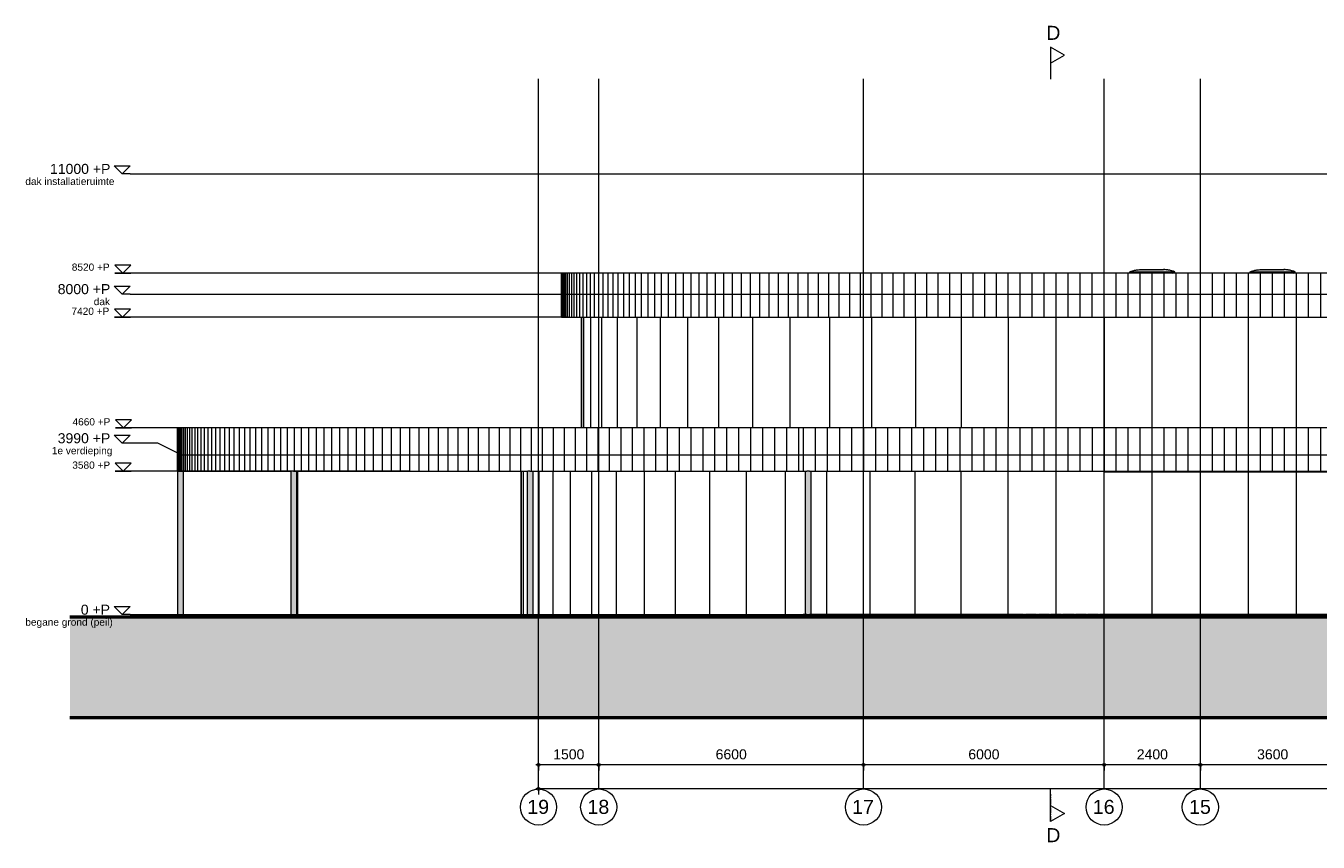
# Model space of a CAD drawing. Header units: millimetres. Extents: x -2730 to 271154, y -5699 to 14719.
# Tile 3 of 9: x 92286 to 124506, y -5678 to 14694. Entities that reach past the tile are written whole.
import ezdxf

# ---------------------------------------------------------------- set-up
doc = ezdxf.new("R2010")
doc.units = ezdxf.units.MM
for name, pattern in [('Hidden', [7.14375, 4.7625, -2.38125]), ('THO_hartlijn', [8, 5, -1, 1, -1]), ('THO_hhidden', [2.5, 1.5, -1]), ('THO_hidden', [6, 3, -3]), ('THO_stramienlijn', [20, 17, -1.5, 0, -1.5])]:
    doc.linetypes.add(name, pattern=pattern)
for name, color, linetype, lineweight in [('A-ANNO-DIMS', 7, 'Continuous', 13), ('A-ANNO-DIMS-100', 7, 'Continuous', 13), ('A-FLOR-LEVL', 7, 'Continuous', 13), ('A-GLAZ', 7, 'Continuous', 13), ('A-WALL-PATT', 7, 'Continuous', 18), ('C-TOPO', 7, 'Continuous', 13), ('C-TOPO-PATT', 7, 'Continuous', 50), ('G-ANNO-DIMS', 7, 'Continuous', 13), ('I-WALL', 7, 'Continuous', 18), ('S-COLS', 7, 'Continuous', 13), ('S-GRID', 7, 'Continuous', 13), ('S-GRID-IDEN', 7, 'Continuous', 13)]:
    doc.layers.add(name, color=color, linetype=linetype, lineweight=lineweight)
for name, color, linetype, lineweight, true_color in [('A-AREA', 1, 'Continuous', 13, 0xff0000), ('A-DETL', 7, 'Continuous', 13, 0x00a600), ('G-ANNO-SYMB', 7, 'THO_hidden', 13, 0xff8040)]:
    doc.layers.add(name, color=color, linetype=linetype, lineweight=lineweight, true_color=true_color)
doc.styles.add('Arial', font='arial.ttf', dxfattribs={"height": 250})
doc.styles.add('Arial_1', font='arial.ttf', dxfattribs={"height": 180})
doc.styles.add('Arial_2', font='arial.ttf', dxfattribs={"height": 350})
doc.dimstyles.new('THO_25_-_transparant', dxfattribs={"dimscale": 304.8, "dimtxt": 0.836827, "dimasz": 0.229659, "dimexe": 0.459318, "dimexo": 0.0625, "dimgap": 0.213255, "dimtad": 1, "dimdec": 3, "dimlfac": 304.8, "dimrnd": 0.001, "dimdsep": 46, "dimtxsty": 'Arial', "dimblk1": 'DOTBLANK', "dimblk2": 'DOTBLANK', "dimsah": 1, "dimcen": 0.09, "dimdle": 0.229659, "dimazin": 0, "dimtfac": 1, "dimtdec": 4, "dimtix": 1, "dimtmove": 0, "dimatfit": 3, "dimfxl": 0.001507, "dimfxlon": 1, "dimtvp": 1, "dimtolj": 1, "dimtzin": 0, "dimarcsym": 2})

# ---------------------------------------------------------------- blocks, each defined once
blk = doc.blocks.new('FP_23-02 achtergevel _plotview_')
at = {"layer": 'A-WALL-PATT', "color": 8, "lineweight": 13, "true_color": 0x808080}
for p, q in [((-72231, -63), (-72231, 3580)), ((-72179, -63), (-72179, 3580)), ((-71781, -63), (-71781, 3580)), ((-71437, -63), (-71437, 3580)), ((-71000, -63), (-71000, 3580)), ((-70472, -63), (-70472, 3580)), ((-69856, -63), (-69856, 3580)), ((-69158, -63), (-69158, 3580)), ((-68382, -63), (-68382, 3580)), ((-67533, -63), (-67533, 3580)), ((-66617, -63), (-66617, 3580)), ((-65640, -63), (-65640, 3580)), ((-64609, -63), (-64609, 3580)), ((-63531, -63), (-63531, 3580)), ((-62413, -63), (-62413, 3580)), ((-61263, -63), (-61263, 3580)), ((-60089, -63), (-60089, 3580)), ((-58898, -63), (-58898, 3580)), ((-57700, -63), (-57700, 3560))]:
    blk.add_line(p, q, dxfattribs=at)
at = {"layer": 'I-WALL'}
blk.add_line((-72230, 3580), (-72230, -63), dxfattribs=at)
blk = doc.blocks.new('FP_25-02 achtergevel _plotview_')
at = {"layer": 'A-WALL-PATT', "color": 8, "lineweight": 13, "true_color": 0x808080}
for p, q in [((-70731, 4660), (-70731, 7420)), ((-70669, 4660), (-70669, 7420)), ((-70498, 4660), (-70498, 7420)), ((-70218, 4660), (-70218, 7420)), ((-69832, 4660), (-69832, 7420)), ((-69343, 4660), (-69343, 7420)), ((-68756, 4660), (-68756, 7420)), ((-68075, 4660), (-68075, 7420)), ((-67306, 4660), (-67306, 7420)), ((-66455, 4660), (-66455, 7420)), ((-65530, 4660), (-65530, 7420)), ((-64539, 4660), (-64539, 7420)), ((-63490, 4660), (-63490, 7420)), ((-62392, 4660), (-62392, 7420)), ((-61254, 4660), (-61254, 7420)), ((-60086, 4660), (-60086, 7420)), ((-58898, 4660), (-58898, 7420))]:
    blk.add_line(p, q, dxfattribs=at)
at = {"layer": 'I-WALL'}
blk.add_line((-70730, 7420), (-70730, 4660), dxfattribs=at)
blk = doc.blocks.new('FP_27-02 achtergevel _plotview_')
at = {"layer": 'A-WALL-PATT', "color": 252, "lineweight": 13, "true_color": 0x858482}
blk.add_line((-57692, 3580), (-57692, 4660), dxfattribs=at)
blk = doc.blocks.new('FP_29-02 achtergevel _plotview_')
at = {"layer": 'A-WALL-PATT', "color": 252, "lineweight": 13, "true_color": 0x858482}
for p, q in [((-71228, 7420), (-71228, 8520)), ((-71219, 7420), (-71219, 8520)), ((-71204, 7420), (-71204, 8520)), ((-71182, 7420), (-71182, 8520)), ((-71153, 7420), (-71153, 8520)), ((-71117, 7420), (-71117, 8520)), ((-71075, 7420), (-71075, 8520)), ((-71027, 7420), (-71027, 8520)), ((-70972, 7420), (-70972, 8520)), ((-70910, 7420), (-70910, 8520)), ((-70842, 7420), (-70842, 8520)), ((-70767, 7420), (-70767, 8520)), ((-70686, 7420), (-70686, 8520)), ((-70598, 7420), (-70598, 8520)), ((-70505, 7420), (-70505, 8520)), ((-70404, 7420), (-70404, 8520)), ((-70298, 7420), (-70298, 8520)), ((-70186, 7420), (-70186, 8520)), ((-70067, 7420), (-70067, 8520)), ((-69942, 7420), (-69942, 8520)), ((-69811, 7420), (-69811, 8520)), ((-69675, 7420), (-69675, 8520)), ((-69532, 7420), (-69532, 8520)), ((-69384, 7420), (-69384, 8520)), ((-69229, 7420), (-69229, 8520)), ((-69069, 7420), (-69069, 8520)), ((-68904, 7420), (-68904, 8520)), ((-68733, 7420), (-68733, 8520)), ((-68557, 7420), (-68557, 8520)), ((-68375, 7420), (-68375, 8520)), ((-68188, 7420), (-68188, 8520)), ((-67996, 7420), (-67996, 8520)), ((-67799, 7420), (-67799, 8520)), ((-67597, 7420), (-67597, 8520)), ((-67390, 7420), (-67390, 8520)), ((-67178, 7420), (-67178, 8520)), ((-66961, 7420), (-66961, 8520)), ((-66740, 7420), (-66740, 8520)), ((-66515, 7420), (-66515, 8520)), ((-66285, 7420), (-66285, 8520)), ((-66051, 7420), (-66051, 8520)), ((-65813, 7420), (-65813, 8520)), ((-65571, 7420), (-65571, 8520)), ((-65325, 7420), (-65325, 8520)), ((-65075, 7420), (-65075, 8520)), ((-64822, 7420), (-64822, 8520)), ((-64565, 7420), (-64565, 8520)), ((-64305, 7420), (-64305, 8520)), ((-64042, 7420), (-64042, 8520)), ((-63775, 7420), (-63775, 8520)), ((-63505, 7420), (-63505, 8520)), ((-63233, 7420), (-63233, 8520)), ((-62958, 7420), (-62958, 8520)), ((-62680, 7420), (-62680, 8520)), ((-62400, 7420), (-62400, 8520)), ((-62118, 7420), (-62118, 8520)), ((-61833, 7420), (-61833, 8520)), ((-61546, 7420), (-61546, 8520)), ((-61258, 7420), (-61258, 8520)), ((-60967, 7420), (-60967, 8520)), ((-60675, 7420), (-60675, 8520)), ((-60382, 7420), (-60382, 8520)), ((-60087, 7420), (-60087, 8520)), ((-59791, 7420), (-59791, 8520)), ((-59494, 7420), (-59494, 8520)), ((-59197, 7420), (-59197, 8520)), ((-58898, 7420), (-58898, 8520)), ((-58599, 7420), (-58599, 8520)), ((-58299, 7420), (-58299, 8520)), ((-58000, 7420), (-58000, 8520)), ((-57700, 7420), (-57700, 8520))]:
    blk.add_line(p, q, dxfattribs=at)
at = {"layer": 'I-WALL'}
blk.add_line((-71230, 8520), (-71230, 7420), dxfattribs=at)
blk = doc.blocks.new('NLRS_28_SCO_UN_koker_gen_bcb - K200_200_12_5-2195922-02 achtergevel _plotview_')
at = {"layer": 'S-COLS', "linetype": 'Hidden', "true_color": 0x7186a5}
blk.add_hatch(color=252, dxfattribs=at).paths.add_polyline_path([(-29999.635701, 3560), (-29999.635701, 3580), (-30199.635701, 3580), (-30199.635701, 3560)])
at = {"layer": 'S-COLS'}
for p, q in [((-30199.635701, 3560), (-30199.635701, 3580)), ((-29999.635701, 3580), (-29999.635701, 3560))]:
    blk.add_line(p, q, dxfattribs=at)
at = {"layer": 'S-COLS', "linetype": 'Hidden'}
for p, q in [((-30187.135701, 3580), (-30187.135701, 3560)), ((-30012.135701, 3560), (-30012.135701, 3580))]:
    blk.add_line(p, q, dxfattribs=at)
blk = doc.blocks.new('NLRS_28_SCO_UN_koker_gen_bcb - K200_200_12_5-V30-02 achtergevel _plotview_')
at = {"layer": 'S-COLS', "linetype": 'Hidden', "true_color": 0x7186a5}
blk.add_hatch(color=252, dxfattribs=at).paths.add_polyline_path([(-57692, 3560), (-57600, 3560), (-57600, 3580), (-57700, 3580), (-57700, 3560)])
at = {"layer": 'S-COLS', "linetype": 'Hidden'}
blk.add_line((-57612, 3560), (-57612, 3580), dxfattribs=at)
at = {"layer": 'S-COLS'}
blk.add_line((-57600, 3580), (-57600, 3560), dxfattribs=at)
blk = doc.blocks.new('NLRS_37_WIN_RB_lichtkoepel rechthoekig 1200x1200mm uf02ujgf_gen_bcb - lichtkoepel rechthoekig 1200x1200mm-2423057-02 achtergevel _plotview_')
at = {"layer": 'A-GLAZ', "true_color": 0xfafafa}
for points in [[(-46861, 8555), (-45739, 8555), (-45807, 8579), (-45876, 8597), (-45948, 8608), (-46020, 8611), (-46580, 8611), (-46652, 8608), (-46724, 8596), (-46793, 8579)], [(-46392, 8531), (-45739, 8531), (-45739, 8555), (-46861, 8555), (-46861, 8531), (-46558, 8531)]]:
    blk.add_hatch(color=7, dxfattribs=at).paths.add_polyline_path(points)
at = {"layer": 'A-GLAZ', "true_color": 0x444444}
blk.add_hatch(color=250, dxfattribs=at).paths.add_polyline_path([(-46811, 8520), (-45788, 8520), (-45800, 8531), (-46800, 8531), (-46807, 8524)])
at = {"layer": 'A-GLAZ'}
for p, q in [((-46861, 8531), (-46861, 8555)), ((-46861, 8555), (-45739, 8555)), ((-46861, 8531), (-45739, 8531)), ((-46800, 8531), (-46811, 8520)), ((-46580, 8611), (-46020, 8611)), ((-46580, 8611), (-46020, 8611)), ((-45800, 8531), (-45788, 8520)), ((-45739, 8531), (-45739, 8555))]:
    blk.add_line(p, q, dxfattribs=at)
for points in [[(-46861, 8555), (-46838, 8564), (-46804, 8576), (-46758, 8589), (-46723, 8597), (-46687, 8603), (-46640, 8609), (-46604, 8611), (-46580, 8611)], [(-45739, 8555), (-45761, 8564), (-45795, 8576), (-45841, 8589), (-45876, 8597), (-45912, 8603), (-45960, 8609), (-45996, 8611), (-46020, 8611)]]:
    blk.add_open_spline(points, degree=3, knots=[0, 0, 0, 0, 0.25, 0.375, 0.5, 0.625, 0.75, 1, 1, 1, 1], dxfattribs=at)
blk = doc.blocks.new('NLRS_28_SCO_UN_houten kolom rond_gen_bcb - rond 150-V35-02 achtergevel _plotview_')
at = {"layer": 'S-COLS', "true_color": 0xe8c753}
blk.add_hatch(color=53, dxfattribs=at).paths.add_polyline_path([(-80724, -63), (-80650, -63), (-80650, 3580), (-80800, 3580), (-80800, -63), (-80725, -63)])
at = {"layer": 'S-COLS'}
for p, q in [((-80800, 3590), (-80800, -63)), ((-80650, -63), (-80650, 3580))]:
    blk.add_line(p, q, dxfattribs=at)
blk = doc.blocks.new('NLRS_28_SCO_UN_houten kolom rond_gen_bcb - rond 150-V36-02 achtergevel _plotview_')
at = {"layer": 'S-COLS', "true_color": 0xe8c753}
for points in [[(-77912, -63), (-77869, -63), (-77869, 3580), (-77904, 3580), (-77904, 3590), (-77975, 3590), (-77975, -63), (-77912, -63)], [(-77869, -63), (-77825, -63), (-77825, 3580), (-77869, 3580), (-77869, 69)]]:
    blk.add_hatch(color=53, dxfattribs=at).paths.add_polyline_path(points)
at = {"layer": 'S-COLS'}
for p, q in [((-77975, 3590), (-77975, -63)), ((-77975, 3590), (-77904, 3590)), ((-77825, -63), (-77825, 3580))]:
    blk.add_line(p, q, dxfattribs=at)
blk = doc.blocks.new('NLRS_28_SCO_UN_houten kolom rond_gen_bcb - rond 150-V37-02 achtergevel _plotview_')
at = {"layer": 'S-COLS', "true_color": 0xe8c753}
for points in [[(-72012, -63), (-71959, -63), (-71959, 3580), (-72020, 3580), (-72020, 3590), (-72065, 3590), (-72065, 3580), (-72086, 3580), (-72086, -63), (-72012, -63)], [(-71959, -63), (-71936, -63), (-71936, 3580), (-71959, 3580), (-71959, 69)]]:
    blk.add_hatch(color=53, dxfattribs=at).paths.add_polyline_path(points)
at = {"layer": 'S-COLS'}
for p, q in [((-72086, 3590), (-72086, -63)), ((-72065, 3590), (-72020, 3590)), ((-71936, -63), (-71936, 3580))]:
    blk.add_line(p, q, dxfattribs=at)
blk = doc.blocks.new('NLRS_28_SCO_UN_houten kolom rond_gen_bcb - rond 150-V38-02 achtergevel _plotview_')
at = {"layer": 'S-COLS', "true_color": 0xe8c753}
for points in [[(-77824, -63), (-77807, -63), (-77807, 3580), (-77825, 3580), (-77825, -63)], [(-77804, -63), (-77801, -63), (-77801, 3580), (-77807, 3580), (-77807, -63)]]:
    blk.add_hatch(color=53, dxfattribs=at).paths.add_polyline_path(points)
at = {"layer": 'S-COLS'}
blk.add_line((-77801, -63), (-77801, 3580), dxfattribs=at)
blk = doc.blocks.new('NLRS_28_SCO_UN_houten kolom rond_gen_bcb - rond 150-V39-02 achtergevel _plotview_')
at = {"layer": 'S-COLS', "true_color": 0xe8c753}
for points in [[(-65064, -63), (-65007, -63), (-65007, 3580), (-65045, 3580), (-65045, 3590), (-65107, 3590), (-65107, 3580), (-65150, 3580), (-65150, -63), (-65079, -63)], [(-65007, -63), (-65000, -63), (-65000, 3580), (-65007, 3580), (-65007, -63)]]:
    blk.add_hatch(color=53, dxfattribs=at).paths.add_polyline_path(points)
at = {"layer": 'S-COLS'}
for p, q in [((-65150, 3580), (-65150, -63)), ((-65107, 3590), (-65044, 3590)), ((-65000, -63), (-65000, 3580))]:
    blk.add_line(p, q, dxfattribs=at)
blk = doc.blocks.new('FP_40-02 achtergevel _plotview_')
at = {"layer": 'A-WALL-PATT', "color": 252, "lineweight": 13, "true_color": 0x858482}
for p, q in [((-80801, 3580), (-80801, 4660)), ((-80796, 3580), (-80796, 4660)), ((-80785, 3580), (-80785, 4660)), ((-80769, 3580), (-80769, 4660)), ((-80747, 3580), (-80747, 4660)), ((-80719, 3580), (-80719, 4660)), ((-80686, 3580), (-80686, 4660)), ((-80647, 3580), (-80647, 4660)), ((-80602, 3580), (-80602, 4660)), ((-80551, 3580), (-80551, 4660)), ((-80495, 3580), (-80495, 4660)), ((-80433, 3580), (-80433, 4660)), ((-80365, 3580), (-80365, 4660)), ((-80292, 3580), (-80292, 4660)), ((-80213, 3580), (-80213, 4660)), ((-80129, 3580), (-80129, 4660)), ((-80039, 3580), (-80039, 4660)), ((-79944, 3580), (-79944, 4660)), ((-79843, 3580), (-79843, 4660)), ((-79736, 3580), (-79736, 4660)), ((-79625, 3580), (-79625, 4660)), ((-79508, 3580), (-79508, 4660)), ((-79386, 3580), (-79386, 4660)), ((-79258, 3580), (-79258, 4660)), ((-79126, 3580), (-79126, 4660)), ((-78988, 3580), (-78988, 4660)), ((-78845, 3580), (-78845, 4660)), ((-78697, 3580), (-78697, 4660)), ((-78544, 3580), (-78544, 4660)), ((-78386, 3580), (-78386, 4660)), ((-78223, 3580), (-78223, 4660)), ((-78056, 3580), (-78056, 4660)), ((-77883, 3580), (-77883, 4660)), ((-77706, 3580), (-77706, 4660)), ((-77525, 3580), (-77525, 4660)), ((-77338, 3580), (-77338, 4660)), ((-77148, 3580), (-77148, 4660)), ((-76953, 3580), (-76953, 4660)), ((-76753, 3580), (-76753, 4660)), ((-76549, 3580), (-76549, 4660)), ((-76342, 3580), (-76342, 4660)), ((-76129, 3580), (-76129, 4660)), ((-75913, 3580), (-75913, 4660)), ((-75693, 3580), (-75693, 4660)), ((-75469, 3580), (-75469, 4660)), ((-75242, 3580), (-75242, 4660)), ((-75010, 3580), (-75010, 4660)), ((-74775, 3580), (-74775, 4660)), ((-74536, 3580), (-74536, 4660)), ((-74294, 3580), (-74294, 4660)), ((-74049, 3580), (-74049, 4660)), ((-73800, 3580), (-73800, 4660)), ((-73548, 3580), (-73548, 4660)), ((-73293, 3580), (-73293, 4660)), ((-73035, 3580), (-73035, 4660)), ((-72775, 3580), (-72775, 4660)), ((-72511, 3580), (-72511, 4660)), ((-72245, 3580), (-72245, 4660)), ((-71976, 3580), (-71976, 4660)), ((-71704, 3580), (-71704, 4660)), ((-71430, 3580), (-71430, 4660)), ((-71154, 3580), (-71154, 4660)), ((-70876, 3580), (-70876, 4660)), ((-70595, 3580), (-70595, 4660)), ((-70313, 3580), (-70313, 4660)), ((-70028, 3580), (-70028, 4660)), ((-69742, 3580), (-69742, 4660)), ((-69454, 3580), (-69454, 4660)), ((-69165, 3580), (-69165, 4660)), ((-68874, 3580), (-68874, 4660)), ((-68582, 3580), (-68582, 4660)), ((-68288, 3580), (-68288, 4660)), ((-67994, 3580), (-67994, 4660)), ((-67698, 3580), (-67698, 4660)), ((-67401, 3580), (-67401, 4660)), ((-67104, 3580), (-67104, 4660)), ((-66806, 3580), (-66806, 4660)), ((-66507, 3580), (-66507, 4660)), ((-66208, 3580), (-66208, 4660)), ((-65908, 3580), (-65908, 4660)), ((-65608, 3580), (-65608, 4660)), ((-65308, 3580), (-65308, 4660))]:
    blk.add_line(p, q, dxfattribs=at)
at = {"layer": 'I-WALL'}
blk.add_line((-80800, 4660), (-80800, 3580), dxfattribs=at)
blk = doc.blocks.new('Level - Level _ P _ description-1127031-02 achtergevel _plotview_')
at = {"layer": 'A-FLOR-LEVL', "lineweight": 18}
for p, q in [((-82377, 200), (-82178, 0)), ((-82377, 200), (-81979, 200)), ((-81979, 200), (-82178, 0))]:
    blk.add_line(p, q, dxfattribs=at)
at = {"layer": 'A-FLOR-LEVL'}
blk.add_line((-81979, 0), (-82178, 0), dxfattribs=at)
blk = doc.blocks.new('Grid - Stramienbol 9_0mm-3500-02 achtergevel _plotview_')
at = {"layer": 'S-GRID-IDEN'}
blk.add_circle((-10000, -4816), 450, dxfattribs=at)
blk = doc.blocks.new('DIMBLOCK20-02 achtergevel _plotview_')
at = {"layer": 'A-ANNO-DIMS-100'}
for p, q in [((166939, -4350), (104999, -4350)), ((105069, -4350), (105069, -4210)), ((105069, -4350), (105069, -4490)), ((166869, -4350), (166869, -4210)), ((166869, -4350), (166869, -4490))]:
    blk.add_line(p, q, dxfattribs=at)
for centre in [(105069, -4350), (166869, -4350)]:
    blk.add_circle(centre, 35, dxfattribs=at)
at = {"layer": 'A-ANNO-DIMS-100', "color": 0, "insert": (135488, -3960), "char_height": 250, "width": 1153.68, "attachment_point": 1, "line_spacing_factor": 0.941778, "style": 'Arial'}
blk.add_mtext('61800', dxfattribs=at)
blk = doc.blocks.new('_DotBlank')
at = {"color": 0, "linetype": 'ByBlock', "lineweight": -2}
blk.add_line((-0.5, 0), (-1, 0), dxfattribs=at)
blk.add_circle((0, 0), 0.5, dxfattribs=at)
blk = doc.blocks.new('DIMBLOCK34-02 achtergevel _plotview_')
at = {"layer": 'A-ANNO-DIMS-100'}
for p, q in [((121569, -3750), (121569, -3610)), ((125169, -3750), (121569, -3750)), ((121569, -3750), (121569, -3890)), ((125169, -3750), (125169, -3610)), ((125169, -3750), (125169, -3890))]:
    blk.add_line(p, q, dxfattribs=at)
for centre in [(121569, -3750), (125169, -3750)]:
    blk.add_circle(centre, 35, dxfattribs=at)
at = {"layer": 'A-ANNO-DIMS-100', "color": 0, "insert": (122984, -3360), "char_height": 250, "width": 922.94, "attachment_point": 1, "line_spacing_factor": 0.941778, "style": 'Arial'}
blk.add_mtext('3600', dxfattribs=at)
blk = doc.blocks.new('DIMBLOCK35-02 achtergevel _plotview_')
at = {"layer": 'A-ANNO-DIMS-100'}
for p, q in [((119169, -3750), (119169, -3610)), ((121569, -3750), (119169, -3750)), ((119169, -3750), (119169, -3890)), ((121569, -3750), (121569, -3610)), ((121569, -3750), (121569, -3890))]:
    blk.add_line(p, q, dxfattribs=at)
for centre in [(119169, -3750), (121569, -3750)]:
    blk.add_circle(centre, 35, dxfattribs=at)
at = {"layer": 'A-ANNO-DIMS-100', "color": 0, "insert": (119984, -3360), "char_height": 250, "width": 922.94, "attachment_point": 1, "line_spacing_factor": 0.941778, "style": 'Arial'}
blk.add_mtext('2400', dxfattribs=at)
blk = doc.blocks.new('DIMBLOCK36-02 achtergevel _plotview_')
at = {"layer": 'A-ANNO-DIMS-100'}
for p, q in [((113169, -3750), (113169, -3610)), ((119169, -3750), (113169, -3750)), ((113169, -3750), (113169, -3890)), ((119169, -3750), (119169, -3610)), ((119169, -3750), (119169, -3890))]:
    blk.add_line(p, q, dxfattribs=at)
for centre in [(113169, -3750), (119169, -3750)]:
    blk.add_circle(centre, 35, dxfattribs=at)
at = {"layer": 'A-ANNO-DIMS-100', "color": 0, "insert": (115784, -3360), "char_height": 250, "width": 922.94, "attachment_point": 1, "line_spacing_factor": 0.941778, "style": 'Arial'}
blk.add_mtext('6000', dxfattribs=at)
blk = doc.blocks.new('DIMBLOCK37-02 achtergevel _plotview_')
at = {"layer": 'A-ANNO-DIMS-100'}
for p, q in [((106569, -3750), (106569, -3610)), ((113169, -3750), (106569, -3750)), ((106569, -3750), (106569, -3890)), ((113169, -3750), (113169, -3610)), ((113169, -3750), (113169, -3890))]:
    blk.add_line(p, q, dxfattribs=at)
for centre in [(106569, -3750), (113169, -3750)]:
    blk.add_circle(centre, 35, dxfattribs=at)
at = {"layer": 'A-ANNO-DIMS-100', "color": 0, "insert": (109484, -3360), "char_height": 250, "width": 922.94, "attachment_point": 1, "line_spacing_factor": 0.941778, "style": 'Arial'}
blk.add_mtext('6600', dxfattribs=at)
blk = doc.blocks.new('DIMBLOCK38-02 achtergevel _plotview_')
at = {"layer": 'A-ANNO-DIMS-100'}
for p, q in [((106569, -3750), (104999, -3750)), ((105069, -3750), (105069, -3610)), ((105069, -3750), (105069, -3890)), ((106569, -3750), (106569, -3610)), ((106569, -3750), (106569, -3890))]:
    blk.add_line(p, q, dxfattribs=at)
for centre in [(105069, -3750), (106569, -3750)]:
    blk.add_circle(centre, 35, dxfattribs=at)
at = {"layer": 'A-ANNO-DIMS-100', "color": 0, "insert": (105434, -3360), "char_height": 250, "width": 922.94, "attachment_point": 1, "line_spacing_factor": 0.941778, "style": 'Arial'}
blk.add_mtext('1500', dxfattribs=at)
blk = doc.blocks.new('Section - Horizontaal links-23535-02 achtergevel _plotview_')
at = {"layer": 'G-ANNO-SYMB', "color": 7, "linetype": 'Continuous', "lineweight": 18}
blk.add_line((-38800, 14172), (-38800, 13372), dxfattribs=at)
at = {"layer": 'G-ANNO-SYMB', "color": 7, "linetype": 'Continuous'}
for p, q in [((-38450, 13971), (-38800, 14172)), ((-38800, 14172), (-38800, 13771)), ((-38800, 13771), (-38450, 13971))]:
    blk.add_line(p, q, dxfattribs=at)
blk = doc.blocks.new('Spot Elevations - arrow above 13mm-511644-02 achtergevel _plotview_')
at = {"layer": 'G-ANNO-DIMS'}
for p, q in [((-82367, 8720), (-82167, 8520)), ((-81967, 8720), (-82367, 8720)), ((-82167, 8520), (-81967, 8720)), ((-82367, 8520), (-81967, 8520))]:
    blk.add_line(p, q, dxfattribs=at)

msp = doc.modelspace()

# ---------------------------------------------------------------- hatches: boundary and pattern name
at = {"layer": 'A-WALL-PATT', "lineweight": 13, "true_color": 0x808080}
h = msp.add_hatch(dxfattribs=at)
h.set_pattern_fill('FP_11', color=8, style=0, pattern_type=2)
h.set_pattern_definition([(90, (152768.66, 8000), (-300, 2e-14), [])])
h.paths.add_polyline_path([(119168.6501636, 7420), (152768.6632623, 7420), (152768.6632623, 8520), (119168.6501636, 8520), (119168.6501636, 7553.8359824)])
h = msp.add_hatch(dxfattribs=at)
h.set_pattern_fill('FP_7', color=8, style=0, pattern_type=2)
h.set_pattern_definition([(90, (152768.7, 3990), (-1200, 7e-14), [])])
h.paths.add_polyline_path([(137129.8062346, 4660), (152768.6632623, 4660), (152768.6632623, 7420), (119168.6566049, 7420), (119168.6566049, 4660), (136963.4794521, 4660)])
h = msp.add_hatch(dxfattribs=at)
h.set_pattern_fill('FP_12', color=8, style=0, pattern_type=2)
h.set_pattern_definition([(90, (119176.46, 3990), (-300, 2e-14), [])])
h.paths.add_polyline_path([(116006.3048526, 3580), (119176.4560681, 3580), (119176.4560681, 4660), (111668.6541479, 4660), (111668.6541479, 3580), (111761.2459403, 3580), (111761.2459403, 3590), (111823.3882574, 3590), (111823.3882574, 3580), (115340.9977225, 3580)])
h = msp.add_hatch(dxfattribs=at)
h.set_pattern_fill('FP_10', color=8, style=0, pattern_type=2)
h.set_pattern_definition([(90, (152768.66, 3990), (-300, 2e-14), [])])
h.paths.add_polyline_path([(141454.3025805, 3580), (152768.659278, 3580), (152768.659278, 4660), (119176.4560681, 4660), (119176.4560681, 3580), (141287.975798, 3580)])
h = msp.add_hatch(dxfattribs=at)
h.set_pattern_fill('FP_9', color=8, style=0, pattern_type=2)
h.set_pattern_definition([(90, (119168.7, 0), (-1200, 7e-14), [])])
h.paths.add_polyline_path([(119168.6797943, -63), (152768.6183995, -63), (152768.6183995, 3560), (119168.6797943, 3560), (119168.6797943, 68.7214772)])
at = {"layer": 'A-WALL-PATT', "true_color": 0xf0f0f0}
msp.add_hatch(color=7, dxfattribs=at).paths.add_polyline_path([(123989.9904143, 3560), (124443.656713, 3560), (124443.656713, 3580), (121668.656713, 3580), (121668.656713, 3560), (122659.376154, 3560)])
at = {"layer": 'C-TOPO-PATT', "lineweight": 13, "true_color": 0xc0c0c0}
msp.add_hatch(color=9, dxfattribs=at).paths.add_polyline_path([(93385.8624278, -2563), (178545.1750859, -2563), (178545.1750859, -63), (93385.8624278, -63)])
at = {"layer": 'I-WALL', "true_color": 0xd7e6e6}
msp.add_hatch(color=254, dxfattribs=at).paths.add_polyline_path([(121468.656713, 3560), (121468.656713, 3580), (119268.656713, 3580), (119268.656713, 3560), (121328.7618937, 3560)])

# ---------------------------------------------------------------- linework, layer by layer
at = {"layer": 'A-AREA'}
for p, q in [((103578.7832817, 0), (104781.6921473, 0)), ((103578.7832817, 0), (104637.1274629, 0)), ((104930.0119165, 0), (111717.4137347, 0)), ((111867.8401423, 0), (119176.4560681, 0)), ((152768.659278, 0), (119176.4560681, 0))]:
    msp.add_line(p, q, dxfattribs=at)
at = {"layer": 'A-DETL', "color": 7, "linetype": 'THO_hhidden'}
for p, q in [((96070.980002, 0), (98892.5682638, 0)), ((96216.2779845, 0), (98892.5682638, 0)), ((96220.9576556, 0), (98892.5602672, 0)), ((96220.9576556, 0), (98892.5602672, 0)), ((98963.5845073, 0), (104800.9596912, 0)), ((99042.1142575, 0), (104781.0399568, 0)), ((99042.1142575, 0), (104637.8212525, 0)), ((99066.1904943, 0), (104637.6800091, 0)), ((103578.7832817, 0), (104781.6921473, 0)), ((103578.7832817, 0), (104637.1274629, 0)), ((104847.9012746, 0), (111668.6541479, 0)), ((104930.0119165, 0), (111717.4137347, 0)), ((104931.6663477, 0), (111668.6541479, 0)), ((111761.3615763, 0), (111668.6541479, 0)), ((111718.5121216, 0), (111668.6541479, 0)), ((119168.6541479, 0), (111823.3882574, 0)), ((111867.8401423, 0), (119176.4560681, 0)), ((117018.3525262, 0), (111868.3200254, 0)), ((152768.659278, 0), (119176.4560681, 0))]:
    msp.add_line(p, q, dxfattribs=at)
at = {"layer": 'A-FLOR-LEVL', "color": 5, "linetype": 'THO_stramienlijn', "true_color": 0x0000ff}
for p, q in [((94889.1537879, 11000), (176995.1372923, 11000)), ((94889.1537879, 8000), (176995.1372923, 8000)), ((96159.1537879, 3990), (176995.1372923, 3990)), ((94889.1537879, 0), (176995.1372923, 0))]:
    msp.add_line(p, q, dxfattribs=at)
at = {"layer": 'A-FLOR-LEVL', "color": 5, "true_color": 0x0000ff}
for p, q in [((95577.8078545, 4279.0422581), (94889.1537879, 4279.0422581)), ((96159.1537879, 3990), (95577.8078545, 4279.0422581))]:
    msp.add_line(p, q, dxfattribs=at)
at = {"layer": 'C-TOPO', "lineweight": 50}
for p, q in [((178545.1750859, -63), (93385.8624278, -63)), ((93385.8624278, -2563), (178545.1750859, -2563))]:
    msp.add_line(p, q, dxfattribs=at)
at = {"layer": 'G-ANNO-DIMS'}
for p, q in [((99612.5140131, 8520), (94501.2353631, 8520)), ((105947.9194462, 8520), (99612.5140131, 8520)), ((99662.353118, 7420), (94493.0717335, 7420)), ((105811.080958, 7420), (99662.353118, 7420)), ((96710.6017498, 4660), (94519.4504421, 4660)), ((100740.6183077, 4660), (96710.6017498, 4660)), ((96971.006118, 3580), (94513.5306031, 3580)), ((101840.3094893, 3580), (96971.006118, 3580))]:
    msp.add_line(p, q, dxfattribs=at)
at = {"layer": 'G-ANNO-SYMB', "color": 16, "linetype": 'THO_hartlijn', "lineweight": 18, "true_color": 0x800000}
for p, q in [((117833.5114591, 14163.0404733), (117833.5114591, 13516.3808284)), ((117833.5114591, -4480.3006474), (117833.5114591, -5158.8561451))]:
    msp.add_line(p, q, dxfattribs=at)
at = {"layer": 'I-WALL'}
for p, q in [((119168.6501636, 8520), (105638.6673688, 8520)), ((166298.6460572, 8520), (119168.6501636, 8520)), ((105638.6673688, 7420), (166298.6460572, 7420)), ((119168.6566049, 7420), (119168.6566049, 4660)), ((119168.656713, 4660), (119168.656713, 7420)), ((111668.6541479, 4660), (96068.6559773, 4660)), ((175868.6574486, 4660), (111668.6541479, 4660)), ((119176.4560681, 3580), (119176.4560681, 4660)), ((96068.6559773, 3580), (98892.4597088, 3580)), ((98963.0633988, 3580), (104801.7392703, 3580)), ((104847.7007115, 3580), (111761.3615763, 3580)), ((111823.3882574, 3580), (160113.9251685, 3580)), ((119168.6797943, 3560), (119168.6797943, 3580)), ((152768.6183995, 3560), (119168.6797943, 3560)), ((124443.656713, 3560), (124443.656713, 3580))]:
    msp.add_line(p, q, dxfattribs=at)
at = {"layer": 'S-GRID', "color": 5, "linetype": 'THO_stramienlijn', "true_color": 0x0000ff}
for p, q in [((105068.656713, -4350), (105068.656713, 13370)), ((106568.656713, -4350), (106568.656713, 13370)), ((113168.656713, -4350), (113168.656713, 13370)), ((119168.656713, -4350), (119168.656713, 13370)), ((121568.656713, -4350), (121568.656713, 13370))]:
    msp.add_line(p, q, dxfattribs=at)

# ---------------------------------------------------------------- block references
at = {"layer": 'A-FLOR-LEVL'}
for p in [(176868.292414, 11000), (176868.292414, 8000), (176868.292414, 4279.0422581), (176868.292414, 0)]:
    msp.add_blockref('Level - Level _ P _ description-1127031-02 achtergevel _plotview_', p, dxfattribs=at)
at = {"layer": 'A-GLAZ'}
for p in [(166668.292414, 0), (169668.292414, 0)]:
    msp.add_blockref('NLRS_37_WIN_RB_lichtkoepel rechthoekig 1200x1200mm uf02ujgf_gen_bcb - lichtkoepel rechthoekig 1200x1200mm-2423057-02 achtergevel _plotview_', p, dxfattribs=at)
at = {"layer": 'G-ANNO-DIMS'}
for p in [(176868.292414, 0), (176860.1287844, -1100), (176886.5074929, -3860), (176880.587654, -4940)]:
    msp.add_blockref('Spot Elevations - arrow above 13mm-511644-02 achtergevel _plotview_', p, dxfattribs=at)
at = {"layer": 'G-ANNO-SYMB', "color": 7, "linetype": 'Continuous'}
msp.add_blockref('Section - Horizontaal links-23535-02 achtergevel _plotview_', (156633.5114591, -8.6768821), dxfattribs=at)
at = {"layer": 'G-ANNO-SYMB', "color": 7, "linetype": 'Continuous', "extrusion": (0, 0, -1), "rotation": 180}
msp.add_blockref('Section - Horizontaal links-23535-02 achtergevel _plotview_', (-156633.5114591, 9012.8612103), dxfattribs=at)
at = {"layer": 'I-WALL'}
for name in ['FP_29-02 achtergevel _plotview_', 'FP_25-02 achtergevel _plotview_', 'FP_40-02 achtergevel _plotview_', 'FP_27-02 achtergevel _plotview_', 'FP_23-02 achtergevel _plotview_']:
    msp.add_blockref(name, (176868.292414, 0), dxfattribs=at)
at = {"layer": 'S-COLS'}
for name in ['NLRS_28_SCO_UN_houten kolom rond_gen_bcb - rond 150-V35-02 achtergevel _plotview_', 'NLRS_28_SCO_UN_houten kolom rond_gen_bcb - rond 150-V35-02 achtergevel _plotview_', 'NLRS_28_SCO_UN_houten kolom rond_gen_bcb - rond 150-V36-02 achtergevel _plotview_', 'NLRS_28_SCO_UN_houten kolom rond_gen_bcb - rond 150-V38-02 achtergevel _plotview_', 'NLRS_28_SCO_UN_houten kolom rond_gen_bcb - rond 150-V37-02 achtergevel _plotview_', 'NLRS_28_SCO_UN_houten kolom rond_gen_bcb - rond 150-V39-02 achtergevel _plotview_']:
    msp.add_blockref(name, (176868.292414, 0), dxfattribs=at)
at = {"layer": 'S-COLS', "linetype": 'Hidden'}
for name, p in [('NLRS_28_SCO_UN_koker_gen_bcb - K200_200_12_5-V30-02 achtergevel _plotview_', (176868.292414, 0)), ('NLRS_28_SCO_UN_koker_gen_bcb - K200_200_12_5-2195922-02 achtergevel _plotview_', (151668.292414, 0))]:
    msp.add_blockref(name, p, dxfattribs=at)
at = {"layer": 'S-GRID-IDEN'}
for p in [(115068.292414, 15.6631086), (116568.292414, 15.6631086), (123168.292414, 15.6631086), (129168.292414, 15.6631086), (131568.292414, 15.6631086)]:
    msp.add_blockref('Grid - Stramienbol 9_0mm-3500-02 achtergevel _plotview_', p, dxfattribs=at)

# ---------------------------------------------------------------- texts
at = {"layer": 'A-FLOR-LEVL', "attachment_point": 1}
for s, insert, char_height, width, style in [('11000 +P', (92888.3021587, 11248.9325909), 250, 1811.81375, 'Arial'), ('dak installatieruimte', (92272.6198864, 10903.9898825), 180, 2549.36625, 'Arial_1'), ('8000 +P', (93080.3021587, 8248.9325909), 250, 1579.324375, 'Arial'), ('dak', (93978.6198864, 7903.9898825), 180, 481.0125, 'Arial_1'), ('3990 +P', (93080.3021587, 4527.974849), 250, 1579.324375, 'Arial'), ('1e verdieping', (92933.6198864, 4183.0321406), 180, 1747.67875, 'Arial_1'), ('0 +P', (93656.3021587, 248.9325909), 250, 881.85625, 'Arial'), ('begane grond (peil)', (92272.6198864, -96.0101175), 180, 2549.36625, 'Arial_1')]:
    msp.add_mtext(s, dxfattribs=dict(at, insert=insert, char_height=char_height, width=width, style=style))
at = {"layer": 'G-ANNO-DIMS', "char_height": 180, "width": 1128.263164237, "attachment_point": 1, "line_spacing_factor": 0.941778, "style": 'Arial_1'}
for s, insert in [('8520 +P', (93431.1257114, 8762.1573419)), ('7420 +P', (93422.9620818, 7662.1573419)), ('4660 +P', (93449.3407903, 4902.1573419)), ('3580 +P', (93443.4209514, 3822.1573419))]:
    msp.add_mtext(s, dxfattribs=dict(at, insert=insert))
at = {"layer": 'G-ANNO-SYMB', "color": 7, "linetype": 'Continuous', "char_height": 350, "width": 432.91125, "attachment_point": 1, "style": 'Arial_2'}
for insert in [(117726.7095549, 14694.3767166), (117726.7095549, -5327.5199019)]:
    msp.add_mtext('D', dxfattribs=dict(at, insert=insert))
at = {"layer": 'S-GRID-IDEN', "char_height": 350, "width": 673.4175, "attachment_point": 1, "style": 'Arial_2'}
for s, insert in [('19', (104787.5346435, -4621.2566012)), ('18', (106287.5346435, -4621.2566012)), ('17', (112887.5346435, -4621.2566012)), ('16', (118887.5346435, -4621.2566012)), ('15', (121287.5346435, -4621.2566012))]:
    msp.add_mtext(s, dxfattribs=dict(at, insert=insert))

# ---------------------------------------------------------------- dimensions: what is measured, and where the dimension line sits
at = {"layer": 'A-ANNO-DIMS'}
for base, p1, p2, override, picture, middle in [((105068.656713, -3750), (106568.656713, -3890), (105068.656713, -3890), {"dimpost": '<>', "dimfxl": 1500}, 'DIMBLOCK38-02 achtergevel _plotview_', (105818.656713, -3557.3567523)), ((106568.6567129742, -3750.0000000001), (113168.6567129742, -3890.0000000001), (106568.6567129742, -3890.0000000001), {"dimpost": '<>', "dimfxl": 6600}, 'DIMBLOCK37-02 achtergevel _plotview_', (109868.6567129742, -3557.3567523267)), ((113168.6567129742, -3750.0000000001), (119168.656712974, -3890.0000000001), (113168.6567129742, -3890.0000000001), {"dimpost": '<>', "dimfxl": 6000}, 'DIMBLOCK36-02 achtergevel _plotview_', (116168.6567129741, -3557.3567523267)), ((119168.656712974, -3750.0000000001), (121568.656712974, -3890.0000000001), (119168.656712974, -3890.0000000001), {"dimpost": '<>', "dimfxl": 2400}, 'DIMBLOCK35-02 achtergevel _plotview_', (120368.656712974, -3557.2714862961)), ((121568.656712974, -3750.0000000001), (125168.6567129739, -3890.0000000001), (121568.656712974, -3890.0000000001), {"dimpost": '<>', "dimfxl": 3600}, 'DIMBLOCK34-02 achtergevel _plotview_', (123368.656712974, -3557.3567523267)), ((105068.6567129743, -4350.0000000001), (166868.6567129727, -4490.0000000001), (105068.6567129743, -4490.0000000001), {"dimpost": '<>', "dimfxl": 61800}, 'DIMBLOCK20-02 achtergevel _plotview_', (135968.6567129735, -4157.2714862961))]:
    dim = msp.add_linear_dim(base=base, p1=p1, p2=p2, dimstyle='THO_25_-_transparant', override=override, dxfattribs=at)
    dim.commit()
    dim.dimension.update_dxf_attribs({"geometry": picture, "text_midpoint": middle})

doc.saveas('drawing.dxf')
